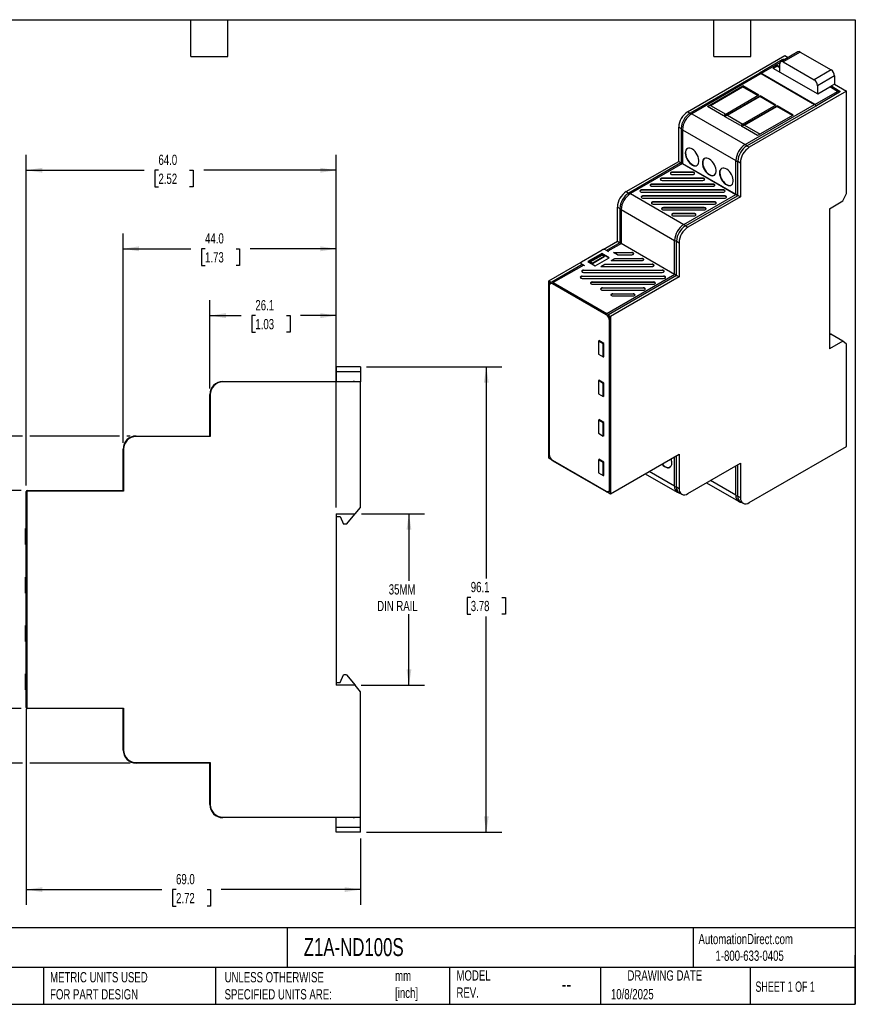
# Model space of a CAD drawing. Header units: millimetres. Extents: x 6 to 273, y 6 to 210.
# Tile 2 of 2: x 101 to 273, y 6 to 210. Entities that reach past the tile are written whole.
import ezdxf

# ---------------------------------------------------------------- set-up
doc = ezdxf.new("R2010")
doc.units = ezdxf.units.MM
doc.linetypes.add('SLD-Solid', pattern=[0])
doc.layers.add('DIMENSIONS', color=140, linetype='SLD-Solid', lineweight=25)
doc.layers.add('TEXT', color=140, linetype='SLD-Solid', lineweight=25)
doc.styles.add('SLDTEXTSTYLE0', font='TXT', dxfattribs={"width": 0.7})
doc.styles.add('SLDTEXTSTYLE1', font='TXT', dxfattribs={"width": 0.65})
doc.dimstyles.new('SLDDIMSTYLE1', dxfattribs={"dimtxt": 2.158008, "dimasz": 3.302, "dimexe": 0, "dimexo": 0.0625, "dimgap": 0.539502, "dimtad": 0, "dimtih": 1, "dimtoh": 1, "dimdec": 1, "dimrnd": 1e-09, "dimzin": 12, "dimdsep": 46, "dimtxsty": 'SLDTEXTSTYLE0', "dimsah": 1, "dimcen": 0.09, "dimadec": 0, "dimazin": 3, "dimtfac": 1, "dimtdec": 1, "dimtofl": 0, "dimtmove": 0, "dimatfit": 3, "dimfxl": 0, "dimfrac": 2, "dimtolj": 1, "dimtzin": 12, "dimarcsym": 0})
doc.dimstyles.new('SLDDIMSTYLE3', dxfattribs={"dimtxt": 2.158008, "dimasz": 3.302, "dimexe": 0, "dimexo": 0.0625, "dimgap": 0.539502, "dimtad": 0, "dimtih": 1, "dimtoh": 1, "dimdec": 1, "dimrnd": 1e-09, "dimzin": 4, "dimdsep": 46, "dimtxsty": 'SLDTEXTSTYLE0', "dimsah": 1, "dimcen": 0.09, "dimadec": 0, "dimazin": 1, "dimtfac": 1, "dimtdec": 1, "dimtofl": 0, "dimtmove": 0, "dimatfit": 3, "dimfxl": 0, "dimfrac": 2, "dimtolj": 1, "dimtzin": 12, "dimarcsym": 0})

# ---------------------------------------------------------------- blocks, each defined once
blk = doc.blocks.new('_D_4')
at = {"layer": 'DIMENSIONS'}
for p, q in [((171.12, 107.58), (184.1, 107.58)), ((180.92, 107.58), (180.92, 93.74)), ((180.92, 72.18), (180.92, 86.88)), ((171.09, 72.18), (184.1, 72.18))]:
    blk.add_line(p, q, dxfattribs=at)
for points in [[(180.92, 107.58), (180.42, 104.28), (181.43, 104.28)], [(180.92, 72.18), (181.43, 75.48), (180.42, 75.48)]]:
    blk.add_solid(points, dxfattribs=at)
at = {"layer": 'DIMENSIONS', "char_height": 2.117, "attachment_point": 1, "style": 'SLDTEXTSTYLE0'}
for s, insert in [('35MM', (176.75, 93.04)), ('DIN RAIL', (174.36, 89.61))]:
    blk.add_mtext(s, dxfattribs=dict(at, insert=insert))
blk = doc.blocks.new('_D_5')
at = {"layer": 'DIMENSIONS'}
for p, q in [((101.16, 123.63), (74.79, 123.63)), ((77.97, 123.63), (77.97, 94.22)), ((121.16, 123.63), (102.69, 123.63)), ((123.35, 123.63), (122.69, 123.63)), ((74.76, 90.31), (74.04, 90.31)), ((74.04, 90.31), (74.04, 86.88)), ((81.17, 90.31), (81.9, 90.31)), ((81.9, 90.31), (81.9, 86.88)), ((74.04, 86.88), (74.76, 86.88)), ((77.97, 56.13), (77.97, 86.4)), ((81.9, 86.88), (81.17, 86.88)), ((101.16, 56.13), (74.79, 56.13)), ((123.35, 56.13), (102.69, 56.13))]:
    blk.add_line(p, q, dxfattribs=at)
for points in [[(77.97, 123.63), (77.46, 120.33), (78.48, 120.33)], [(77.97, 56.13), (78.48, 59.43), (77.46, 59.43)]]:
    blk.add_solid(points, dxfattribs=at)
at = {"layer": 'DIMENSIONS', "char_height": 2.117, "attachment_point": 1, "style": 'SLDTEXTSTYLE0'}
for s, insert in [('67.5', (74.76, 93.52)), ('2.66', (74.76, 89.61))]:
    blk.add_mtext(s, dxfattribs=dict(at, insert=insert))
blk = doc.blocks.new('_D_6')
at = {"layer": 'DIMENSIONS'}
for p, q in [((100.85, 112.38), (88.6, 112.38)), ((91.77, 112.38), (91.77, 94.22)), ((88.57, 90.31), (87.84, 90.31)), ((87.84, 90.31), (87.84, 86.88)), ((94.98, 90.31), (95.7, 90.31)), ((95.7, 90.31), (95.7, 86.88)), ((87.84, 86.88), (88.57, 86.88)), ((91.77, 67.38), (91.77, 86.4)), ((95.7, 86.88), (94.98, 86.88)), ((100.85, 67.38), (88.6, 67.38))]:
    blk.add_line(p, q, dxfattribs=at)
for points in [[(91.77, 112.38), (91.27, 109.08), (92.28, 109.08)], [(91.77, 67.38), (92.28, 70.68), (91.27, 70.68)]]:
    blk.add_solid(points, dxfattribs=at)
at = {"layer": 'DIMENSIONS', "char_height": 2.117, "attachment_point": 1, "style": 'SLDTEXTSTYLE0'}
for s, insert in [('45.0', (88.57, 93.52)), ('1.77', (88.57, 89.61))]:
    blk.add_mtext(s, dxfattribs=dict(at, insert=insert))
blk = doc.blocks.new('_D_7')
at = {"layer": 'DIMENSIONS'}
for p, q in [((139.82, 133.45), (139.82, 151.66)), ((165.92, 108.85), (165.92, 151.66)), ((139.82, 148.48), (146.31, 148.48)), ((149.23, 148.48), (148.5, 148.48)), ((148.5, 148.48), (148.5, 145.05)), ((155.64, 148.48), (156.37, 148.48)), ((156.37, 148.48), (156.37, 145.05)), ((165.92, 148.48), (158.57, 148.48)), ((148.5, 145.05), (149.23, 145.05)), ((156.37, 145.05), (155.64, 145.05))]:
    blk.add_line(p, q, dxfattribs=at)
for points in [[(139.82, 148.48), (143.13, 147.97), (143.13, 148.99)], [(165.92, 148.48), (162.62, 148.99), (162.62, 147.97)]]:
    blk.add_solid(points, dxfattribs=at)
at = {"layer": 'DIMENSIONS', "char_height": 2.117, "attachment_point": 1, "style": 'SLDTEXTSTYLE0'}
for s, insert in [('26.1', (149.23, 151.69)), ('1.03', (149.23, 147.78))]:
    blk.add_mtext(s, dxfattribs=dict(at, insert=insert))
blk = doc.blocks.new('_D_8')
at = {"layer": 'DIMENSIONS'}
for p, q in [((121.92, 122.2), (121.92, 165.44)), ((165.92, 108.85), (165.92, 165.44)), ((121.92, 162.27), (135.91, 162.27)), ((138.84, 162.27), (138.11, 162.27)), ((138.11, 162.27), (138.11, 158.84)), ((145.25, 162.27), (145.97, 162.27)), ((145.97, 162.27), (145.97, 158.84)), ((165.92, 162.27), (148.17, 162.27)), ((138.11, 158.84), (138.84, 158.84)), ((145.97, 158.84), (145.25, 158.84))]:
    blk.add_line(p, q, dxfattribs=at)
for points in [[(121.92, 162.27), (125.23, 161.76), (125.23, 162.78)], [(165.92, 162.27), (162.62, 162.78), (162.62, 161.76)]]:
    blk.add_solid(points, dxfattribs=at)
at = {"layer": 'DIMENSIONS', "char_height": 2.117, "attachment_point": 1, "style": 'SLDTEXTSTYLE0'}
for s, insert in [('44.0', (138.84, 165.48)), ('1.73', (138.84, 161.57))]:
    blk.add_mtext(s, dxfattribs=dict(at, insert=insert))
blk = doc.blocks.new('_D_9')
at = {"layer": 'DIMENSIONS'}
for p, q in [((101.92, 113.45), (101.92, 181.66)), ((165.92, 108.85), (165.92, 181.66)), ((101.92, 178.48), (126.3, 178.48)), ((129.22, 178.48), (128.5, 178.48)), ((128.5, 178.48), (128.5, 175.05)), ((135.63, 178.48), (136.36, 178.48)), ((136.36, 178.48), (136.36, 175.05)), ((165.92, 178.48), (138.56, 178.48)), ((128.5, 175.05), (129.22, 175.05)), ((136.36, 175.05), (135.63, 175.05))]:
    blk.add_line(p, q, dxfattribs=at)
for points in [[(101.92, 178.48), (105.23, 177.97), (105.23, 178.99)], [(165.92, 178.48), (162.62, 178.99), (162.62, 177.97)]]:
    blk.add_solid(points, dxfattribs=at)
at = {"layer": 'DIMENSIONS', "char_height": 2.117, "attachment_point": 1, "style": 'SLDTEXTSTYLE0'}
for s, insert in [('64.0', (129.22, 181.69)), ('2.52', (129.22, 177.78))]:
    blk.add_mtext(s, dxfattribs=dict(at, insert=insert))
blk = doc.blocks.new('_D_10')
at = {"layer": 'DIMENSIONS'}
for p, q in [((101.92, 67.31), (101.92, 26.85)), ((170.92, 40.58), (170.92, 26.85)), ((101.92, 30.02), (129.93, 30.02)), ((132.85, 30.02), (132.13, 30.02)), ((132.13, 30.02), (132.13, 26.59)), ((139.26, 30.02), (139.99, 30.02)), ((139.99, 30.02), (139.99, 26.59)), ((170.92, 30.02), (142.19, 30.02)), ((132.13, 26.59), (132.85, 26.59)), ((139.99, 26.59), (139.26, 26.59))]:
    blk.add_line(p, q, dxfattribs=at)
for points in [[(101.92, 30.02), (105.23, 29.52), (105.23, 30.53)], [(170.92, 30.02), (167.62, 30.53), (167.62, 29.52)]]:
    blk.add_solid(points, dxfattribs=at)
at = {"layer": 'DIMENSIONS', "char_height": 2.117, "attachment_point": 1, "style": 'SLDTEXTSTYLE0'}
for s, insert in [('69.0', (132.85, 33.24)), ('2.72', (132.85, 29.32))]:
    blk.add_mtext(s, dxfattribs=dict(at, insert=insert))
blk = doc.blocks.new('_D_11')
at = {"layer": 'DIMENSIONS'}
for p, q in [((172.19, 137.91), (200.06, 137.91)), ((196.89, 137.91), (196.89, 94.22)), ((193.68, 90.31), (192.96, 90.31)), ((192.96, 90.31), (192.96, 86.88)), ((200.09, 90.31), (200.82, 90.31)), ((200.82, 90.31), (200.82, 86.88)), ((192.96, 86.88), (193.68, 86.88)), ((196.89, 41.85), (196.89, 86.4)), ((200.82, 86.88), (200.09, 86.88)), ((172.19, 41.85), (200.06, 41.85))]:
    blk.add_line(p, q, dxfattribs=at)
for points in [[(196.89, 137.91), (196.38, 134.61), (197.39, 134.61)], [(196.89, 41.85), (197.39, 45.15), (196.38, 45.15)]]:
    blk.add_solid(points, dxfattribs=at)
at = {"layer": 'DIMENSIONS', "char_height": 2.117, "attachment_point": 1, "style": 'SLDTEXTSTYLE0'}
for s, insert in [('96.1', (193.68, 93.52)), ('3.78', (193.68, 89.61))]:
    blk.add_mtext(s, dxfattribs=dict(at, insert=insert))

msp = doc.modelspace()

# ---------------------------------------------------------------- linework, layer by layer
for p, q in [((238.44, 190.56), (258.52, 202.15)), ((257.97, 201.24), (253.29, 198.54)), ((261.2, 202.92), (257.67, 200.88)), ((261.7, 202.87), (258.17, 200.83)), ((258.52, 202.15), (259.2, 201.76)), ((261.7, 202.87), (268.07, 199.2)), ((257.5, 200.66), (253.64, 198.43)), ((256.05, 199.58), (256.93, 200.09)), ((256.05, 199.58), (265.31, 194.23)), ((256.12, 199.54), (256.93, 200.01)), ((257.46, 199.78), (256.93, 200.09)), ((256.93, 200.09), (256.93, 200.01)), ((256.93, 200.01), (257.46, 199.7)), ((257.46, 198.76), (257.46, 200.42)), ((258.17, 200.83), (264.53, 197.16)), ((268.07, 199.2), (264.53, 197.16)), ((253.27, 198.53), (238.95, 190.26)), ((253.61, 198.42), (239.29, 190.15)), ((253.29, 198.54), (253.31, 198.53)), ((253.61, 198.42), (264.64, 192.05)), ((253.86, 198.31), (253.64, 198.43)), ((264.67, 192.07), (253.86, 198.31)), ((253.86, 198.31), (253.86, 198.27)), ((268.78, 197.97), (265.24, 195.93)), ((268.78, 197.97), (268.78, 196.23)), ((242.52, 191.64), (249.85, 195.87)), ((243.14, 191.86), (249.8, 195.71)), ((249.85, 195.87), (249.8, 195.71)), ((252.99, 193.87), (249.8, 195.71)), ((253.15, 193.96), (249.85, 195.87)), ((265.24, 195.93), (265.24, 194.27)), ((265.31, 194.23), (267.79, 195.66)), ((268.78, 196.23), (267.79, 195.66)), ((269.34, 194.76), (267.79, 195.66)), ((268.17, 195.8), (269.72, 194.9)), ((268.78, 196.23), (271.25, 194.8)), ((253.15, 193.96), (245.82, 189.73)), ((246.06, 189.6), (253.38, 193.82)), ((246.67, 189.82), (253.33, 193.67)), ((271.25, 194.8), (251.17, 183.21)), ((253.38, 193.82), (253.33, 193.67)), ((256.52, 191.82), (253.33, 193.67)), ((256.68, 191.92), (253.38, 193.82)), ((264.67, 192.07), (269.34, 194.76)), ((269.68, 194.49), (265.01, 191.79)), ((271.25, 173.65), (271.25, 194.8)), ((243.14, 191.86), (242.52, 191.64)), ((245.82, 189.73), (242.52, 191.64)), ((243.14, 191.86), (246.33, 190.02)), ((256.68, 191.92), (249.36, 187.69)), ((249.59, 187.55), (256.92, 191.78)), ((250.21, 187.78), (256.87, 191.63)), ((250.32, 183.78), (264.64, 192.05)), ((250.66, 183.5), (264.98, 191.77)), ((256.92, 191.78), (256.87, 191.63)), ((260.06, 189.78), (256.87, 191.63)), ((260.22, 189.88), (256.92, 191.78)), ((264.88, 191.87), (265.01, 191.79)), ((238.44, 190.56), (238.95, 190.26)), ((239.29, 190.15), (250.32, 183.78)), ((246.67, 189.82), (246.06, 189.6)), ((249.36, 187.69), (246.06, 189.6)), ((246.67, 189.82), (249.86, 187.98)), ((260.22, 189.88), (252.89, 185.65)), ((236.6, 187.37), (237.11, 187.08)), ((236.6, 180.31), (236.6, 187.37)), ((237.11, 187.08), (237.11, 180.14)), ((250.21, 187.78), (249.59, 187.55)), ((252.89, 185.65), (249.59, 187.55)), ((250.21, 187.78), (253.4, 185.94)), ((237.38, 186.84), (248.41, 180.48)), ((237.38, 186.84), (237.38, 179.9)), ((250.66, 183.5), (251.17, 183.21)), ((225.78, 174.07), (236.6, 180.31)), ((237.04, 179.98), (226.29, 173.77)), ((237.38, 179.86), (226.63, 173.66)), ((236.6, 180.31), (237.09, 180.03)), ((237.08, 180), (237.14, 179.96)), ((237.38, 179.9), (248.41, 173.53)), ((237.38, 179.86), (248.41, 173.49)), ((248.41, 173.53), (248.41, 180.48)), ((248.82, 180.32), (249.33, 180.03)), ((248.82, 173.38), (248.82, 180.32)), ((249.33, 180.03), (249.33, 172.96)), ((241.58, 176.85), (233.18, 176.85)), ((233.18, 176.76), (233.18, 176.85)), ((239.48, 178.06), (235.28, 178.06)), ((235.28, 177.98), (235.28, 178.06)), ((239.48, 177.98), (235.28, 177.98)), ((235.28, 177.6), (239.48, 177.6)), ((239.48, 177.98), (239.48, 178.06)), ((241.58, 176.76), (241.58, 176.85)), ((243.68, 175.64), (231.08, 175.64)), ((231.08, 175.55), (231.08, 175.64)), ((243.68, 175.55), (231.08, 175.55)), ((231.08, 175.18), (243.68, 175.18)), ((241.58, 176.76), (233.18, 176.76)), ((233.18, 176.39), (241.58, 176.39)), ((243.68, 175.55), (243.68, 175.64)), ((225.78, 174.07), (226.29, 173.77)), ((226.63, 173.66), (237.66, 167.29)), ((245.78, 174.43), (228.98, 174.43)), ((228.98, 174.34), (228.98, 174.43)), ((245.78, 174.34), (228.98, 174.34)), ((228.98, 173.97), (245.78, 173.97)), ((246.06, 173.19), (229.26, 173.19)), ((229.26, 173.1), (229.26, 173.19)), ((246.06, 173.1), (229.26, 173.1)), ((229.26, 172.72), (246.06, 172.72)), ((237.66, 167.29), (248.41, 173.49)), ((238, 167.01), (248.75, 173.22)), ((249.33, 172.96), (238.51, 166.72)), ((245.78, 174.34), (245.78, 174.43)), ((246.06, 173.1), (246.06, 173.19)), ((248.41, 173.53), (248.45, 173.51)), ((248.65, 173.31), (248.79, 173.24)), ((248.72, 173.39), (248.69, 173.41)), ((248.84, 173.25), (249.33, 172.96)), ((270.49, 172.15), (271.25, 173.65)), ((223.94, 170.88), (224.45, 170.59)), ((223.94, 163.82), (223.94, 170.88)), ((243.96, 171.97), (231.36, 171.97)), ((231.36, 171.89), (231.36, 171.97)), ((243.96, 171.89), (231.36, 171.89)), ((231.36, 171.51), (243.96, 171.51)), ((241.86, 170.76), (233.46, 170.76)), ((233.46, 170.67), (233.46, 170.76)), ((241.86, 170.67), (241.86, 170.76)), ((243.96, 171.89), (243.96, 171.97)), ((267.71, 170.55), (270.49, 172.15)), ((224.45, 170.59), (224.45, 163.65)), ((224.72, 170.35), (235.75, 163.98)), ((224.72, 170.35), (224.72, 163.41)), ((241.86, 170.67), (233.46, 170.67)), ((233.46, 170.3), (241.86, 170.3)), ((239.76, 169.55), (235.56, 169.55)), ((235.56, 169.46), (235.56, 169.55)), ((239.76, 169.46), (235.56, 169.46)), ((235.56, 169.09), (239.76, 169.09)), ((239.76, 169.46), (239.76, 169.55)), ((267.71, 170.55), (267.71, 141.65)), ((238, 167.01), (238.51, 166.72)), ((220.99, 162.11), (223.94, 163.82)), ((224.42, 163.5), (221.7, 161.93)), ((224.76, 163.39), (221.97, 161.78)), ((223.94, 163.82), (224.44, 163.53)), ((224.72, 163.41), (235.75, 157.04)), ((235.75, 157.04), (235.75, 163.98)), ((236.16, 163.83), (236.67, 163.53)), ((236.16, 156.89), (236.16, 163.83)), ((236.67, 163.53), (236.67, 156.47)), ((216.56, 159.59), (220.8, 162.04)), ((220.76, 161.28), (217.87, 159.62)), ((217.94, 159.58), (220.75, 161.2)), ((218.32, 159.55), (220.8, 160.98)), ((218.76, 159.31), (221.21, 160.73)), ((218.78, 159.26), (221.24, 160.67)), ((220.75, 161.2), (220.76, 161.28)), ((220.75, 161.2), (222.2, 160.37)), ((222.27, 160.41), (220.76, 161.28)), ((221.21, 160.73), (220.8, 160.98)), ((221.21, 160.73), (221.24, 160.67)), ((221.51, 162.04), (222.13, 161.68)), ((221.97, 161.78), (221.9, 161.81)), ((221.97, 161.78), (222.13, 161.68)), ((223.14, 161.51), (226.91, 161.51)), ((223.94, 161.05), (223.14, 161.51)), ((226.91, 161.42), (223.29, 161.42)), ((223.94, 161.05), (226.91, 161.05)), ((226.91, 161.42), (226.91, 161.51)), ((209.8, 155.65), (216.44, 159.48)), ((216.66, 159.02), (210.38, 155.4)), ((217.01, 158.92), (210.72, 155.29)), ((216.41, 159.39), (216.41, 159.31)), ((216.56, 159.18), (217.18, 158.82)), ((216.56, 159.18), (216.56, 159.1)), ((216.56, 159.1), (216.71, 159.01)), ((217.01, 158.92), (217.18, 158.82)), ((217.87, 159.62), (219.38, 158.74)), ((218.76, 159.31), (218.32, 159.55)), ((218.32, 159.51), (218.32, 159.55)), ((218.32, 159.51), (218.78, 159.26)), ((218.78, 159.26), (218.76, 159.31)), ((219.38, 158.74), (222.27, 160.41)), ((220.53, 158.62), (221.33, 159.08)), ((220.53, 158.62), (231.11, 158.62)), ((221.33, 159), (220.68, 158.62)), ((221.33, 159.08), (231.11, 159.08)), ((221.33, 159), (221.33, 159.08)), ((231.11, 159), (221.33, 159)), ((222.63, 159.83), (223.43, 160.3)), ((222.63, 159.83), (229.01, 159.83)), ((223.43, 160.21), (222.78, 159.83)), ((223.43, 160.3), (229.01, 160.3)), ((223.43, 160.21), (223.43, 160.3)), ((229.01, 160.21), (223.43, 160.21)), ((229.01, 160.21), (229.01, 160.3)), ((231.11, 159), (231.11, 159.08)), ((216.69, 156.63), (233.49, 156.63)), ((216.69, 156.54), (216.69, 156.63)), ((233.49, 156.54), (216.69, 156.54)), ((216.98, 157.87), (233.21, 157.87)), ((216.98, 157.78), (216.98, 157.87)), ((233.21, 157.78), (216.98, 157.78)), ((216.98, 157.41), (233.21, 157.41)), ((221.75, 148.92), (235.79, 157.02)), ((236.13, 156.74), (222.09, 148.64)), ((236.67, 156.47), (222.53, 148.31)), ((233.21, 157.78), (233.21, 157.87)), ((233.49, 156.54), (233.49, 156.63)), ((236.07, 156.9), (236.03, 156.92)), ((236.18, 156.75), (236.67, 156.47)), ((209.8, 155.65), (210.36, 155.33)), ((209.8, 119.07), (209.8, 155.65)), ((209.81, 154.71), (209.81, 119.93)), ((209.87, 154.63), (209.87, 119.85)), ((221.61, 148.67), (210.58, 155.04)), ((210.72, 155.29), (221.75, 148.92)), ((216.69, 156.17), (233.49, 156.17)), ((218.79, 155.42), (231.39, 155.42)), ((218.79, 155.33), (218.79, 155.42)), ((231.39, 155.33), (218.79, 155.33)), ((218.79, 154.95), (231.39, 154.95)), ((231.39, 155.33), (231.39, 155.42)), ((220.89, 154.2), (229.29, 154.2)), ((220.89, 154.12), (220.89, 154.2)), ((229.29, 154.12), (220.89, 154.12)), ((220.89, 153.74), (229.29, 153.74)), ((222.99, 152.99), (227.19, 152.99)), ((222.99, 152.91), (222.99, 152.99)), ((227.19, 152.91), (222.99, 152.91)), ((222.99, 152.53), (227.19, 152.53)), ((227.19, 152.91), (227.19, 152.99)), ((229.29, 154.12), (229.29, 154.2)), ((221.97, 148.63), (222.53, 148.31)), ((222.32, 112.66), (222.32, 147.45)), ((222.51, 112.63), (222.51, 147.42)), ((222.53, 148.31), (222.53, 111.72)), ((267.71, 144.89), (267.99, 144.67)), ((267.71, 144.5), (267.99, 144.67)), ((270.47, 143.24), (267.99, 144.67)), ((220.02, 143.22), (220.17, 143.3)), ((220.02, 143.22), (220.02, 140.53)), ((221.01, 142.65), (220.02, 143.22)), ((220.09, 143.35), (220.09, 143.26)), ((221.15, 142.73), (220.09, 143.35)), ((220.16, 143.31), (220.16, 143.3)), ((221.01, 142.65), (221.15, 142.73)), ((221.01, 139.95), (221.01, 142.65)), ((221.15, 139.96), (221.15, 142.73)), ((270.47, 143.24), (267.71, 141.65)), ((271.25, 142.6), (270.47, 143.24)), ((271.25, 121.48), (271.25, 142.6)), ((220.02, 140.53), (221.01, 139.95)), ((221.01, 139.95), (221.15, 140.03)), ((221.08, 140), (221.15, 139.96)), ((165.92, 137.91), (165.92, 136.91)), ((170.92, 137.91), (165.92, 137.91)), ((170.92, 136.91), (165.92, 136.91)), ((165.92, 136.91), (165.92, 134.88)), ((170.92, 137.91), (170.92, 136.91)), ((170.92, 136.91), (170.92, 134.78)), ((142.52, 134.88), (162.77, 134.88)), ((142.52, 134.88), (142.52, 134.78)), ((170.92, 134.78), (142.52, 134.78)), ((162.77, 134.88), (162.77, 134.78)), ((162.82, 134.88), (162.81, 134.88)), ((162.82, 134.78), (162.82, 134.88)), ((162.82, 134.88), (169.42, 134.88)), ((169.42, 134.88), (169.42, 134.78)), ((170.92, 108.88), (170.92, 134.78)), ((220.17, 135.14), (220.02, 135.06)), ((220.02, 135.06), (220.02, 132.36)), ((221.01, 134.48), (220.02, 135.06)), ((220.09, 135.18), (220.09, 135.09)), ((221.15, 134.57), (220.09, 135.18)), ((220.16, 135.14), (220.16, 135.13)), ((221.15, 134.56), (221.01, 134.48)), ((221.01, 131.79), (221.01, 134.48)), ((221.15, 131.79), (221.15, 134.57)), ((139.82, 132.18), (139.92, 132.18)), ((139.82, 123.68), (139.82, 132.18)), ((139.92, 132.18), (139.92, 123.53)), ((220.02, 132.36), (221.01, 131.79)), ((221.15, 131.87), (221.01, 131.79)), ((221.08, 131.83), (221.15, 131.79)), ((220.17, 126.97), (220.02, 126.89)), ((220.02, 126.89), (220.02, 124.2)), ((221.01, 126.32), (220.02, 126.89)), ((220.09, 127.01), (220.09, 126.93)), ((221.15, 126.4), (220.09, 127.01)), ((220.16, 126.98), (220.16, 126.97)), ((221.15, 126.4), (221.01, 126.32)), ((221.01, 123.62), (221.01, 126.32)), ((221.15, 123.63), (221.15, 126.4)), ((220.02, 124.2), (221.01, 123.62)), ((124.62, 123.63), (139.82, 123.63)), ((124.62, 123.63), (124.62, 123.53)), ((139.92, 123.53), (124.62, 123.53)), ((139.92, 123.68), (139.82, 123.68)), ((139.82, 123.63), (139.82, 123.53)), ((139.87, 123.63), (139.92, 123.63)), ((139.87, 123.53), (139.87, 123.63)), ((221.15, 123.7), (221.01, 123.62)), ((221.08, 123.66), (221.15, 123.63)), ((121.92, 120.93), (122.02, 120.93)), ((121.92, 112.43), (121.92, 120.93)), ((122.02, 120.93), (122.02, 112.28)), ((222.53, 111.72), (236.67, 119.89)), ((236.67, 119.89), (236.67, 112.83)), ((251.17, 109.88), (271.25, 121.48)), ((209.8, 119.07), (210.32, 118.77)), ((210.58, 118.62), (221.61, 112.26)), ((210.62, 118.53), (221.65, 112.16)), ((220.17, 118.81), (220.02, 118.72)), ((220.02, 118.72), (220.02, 116.03)), ((221.01, 118.15), (220.02, 118.72)), ((220.09, 118.85), (220.09, 118.76)), ((221.15, 118.24), (220.09, 118.85)), ((220.16, 118.81), (220.16, 118.8)), ((221.15, 118.23), (221.01, 118.15)), ((221.01, 115.46), (221.01, 118.15)), ((221.15, 115.46), (221.15, 118.24)), ((235.75, 113.27), (235.75, 119.36)), ((236.16, 113.12), (236.16, 119.59)), ((238.51, 111.76), (249.33, 118.01)), ((249.33, 118.01), (249.33, 110.95)), ((220.02, 116.03), (221.01, 115.46)), ((229.69, 115.86), (236.31, 112.04)), ((235.75, 113.27), (230.48, 116.32)), ((248.41, 111.4), (248.41, 117.48)), ((248.82, 111.24), (248.82, 117.72)), ((221.15, 115.54), (221.01, 115.46)), ((221.08, 115.5), (221.15, 115.46)), ((242.35, 113.98), (248.97, 110.16)), ((248.41, 111.4), (243.14, 114.44)), ((101.92, 111.18), (101.92, 112.18)), ((102.02, 112.28), (102.02, 67.48)), ((122.02, 112.28), (102.02, 112.28)), ((102.12, 112.38), (102.12, 112.28)), ((102.12, 112.38), (121.97, 112.38)), ((122.02, 112.43), (121.92, 112.43)), ((121.97, 112.28), (121.97, 112.38)), ((122.02, 112.38), (121.97, 112.38)), ((221.97, 112.05), (222.53, 111.72)), ((236.16, 113.12), (236.67, 112.83)), ((236.7, 111.93), (237.21, 111.64)), ((101.92, 68.58), (101.92, 111.18)), ((102.02, 111.18), (101.92, 111.18)), ((248.82, 111.24), (249.33, 110.95)), ((249.36, 110.05), (249.87, 109.76)), ((169.85, 107.58), (170.92, 108.88)), ((165.92, 107.58), (169.85, 107.58)), ((165.92, 107.58), (165.92, 72.18)), ((165.92, 107.01), (166.72, 107.01)), ((166.72, 107.01), (167.42, 105.41)), ((168.02, 105.41), (169.82, 107.58)), ((101.77, 101.23), (101.77, 104.53)), ((101.77, 104.53), (101.92, 104.53)), ((168.02, 105.41), (167.42, 105.41)), ((101.77, 101.23), (101.92, 101.23)), ((101.77, 91.23), (101.77, 94.53)), ((101.92, 94.53), (101.77, 94.53)), ((101.92, 91.23), (101.77, 91.23)), ((101.77, 81.23), (101.77, 84.53)), ((101.92, 84.53), (101.77, 84.53)), ((101.92, 81.23), (101.77, 81.23)), ((101.77, 71.23), (101.77, 74.53)), ((101.92, 74.53), (101.77, 74.53)), ((166.72, 72.75), (167.42, 74.35)), ((168.02, 74.35), (167.42, 74.35)), ((168.02, 74.35), (169.82, 72.18)), ((101.92, 71.23), (101.77, 71.23)), ((165.92, 72.75), (166.72, 72.75)), ((169.82, 72.18), (165.92, 72.18)), ((170.92, 70.85), (169.82, 72.18)), ((170.92, 44.98), (170.92, 70.85)), ((102.02, 68.58), (101.92, 68.58)), ((101.92, 67.58), (101.92, 68.58)), ((102.02, 67.48), (122.02, 67.48)), ((102.12, 67.48), (102.12, 67.38)), ((121.97, 67.38), (102.12, 67.38)), ((121.92, 58.83), (121.92, 67.33)), ((121.92, 67.33), (122.02, 67.33)), ((121.97, 67.48), (121.97, 67.38)), ((121.97, 67.38), (122.02, 67.38)), ((122.02, 67.48), (122.02, 58.83)), ((122.02, 58.83), (121.92, 58.83)), ((124.62, 56.23), (139.92, 56.23)), ((124.62, 56.23), (124.62, 56.13)), ((139.82, 56.13), (124.62, 56.13)), ((139.82, 56.23), (139.82, 56.13)), ((139.82, 47.58), (139.82, 56.08)), ((139.82, 56.08), (139.92, 56.08)), ((139.87, 56.23), (139.87, 56.13)), ((139.87, 56.13), (139.92, 56.13)), ((139.92, 56.23), (139.92, 47.58)), ((139.92, 47.58), (139.82, 47.58)), ((142.52, 44.98), (170.92, 44.98)), ((142.52, 44.98), (142.52, 44.88)), ((162.77, 44.88), (142.52, 44.88)), ((162.77, 44.98), (162.77, 44.88)), ((162.81, 44.88), (162.82, 44.88)), ((162.82, 44.88), (162.82, 44.98)), ((169.42, 44.88), (162.82, 44.88)), ((165.92, 42.85), (165.92, 44.88)), ((169.42, 44.98), (169.42, 44.88)), ((170.92, 42.85), (170.92, 44.98)), ((170.92, 42.85), (165.92, 42.85)), ((165.92, 41.85), (165.92, 42.85)), ((170.92, 41.85), (170.92, 42.85)), ((170.92, 41.85), (165.92, 41.85))]:
    msp.add_line(p, q)
at = {"flags": 128}
for points in [[(237.95, 182.03), (237.97, 181.68), (238.06, 181.32), (238.2, 180.95), (238.39, 180.59), (238.61, 180.26), (238.87, 179.96), (239.15, 179.72), (239.43, 179.54), (239.71, 179.42), (239.98, 179.38), (240.23, 179.42), (240.43, 179.53), (240.6, 179.7), (240.71, 179.94), (240.77, 180.23), (240.77, 180.56), (240.71, 180.92), (240.6, 181.29), (240.43, 181.65), (240.23, 182), (239.98, 182.32), (239.71, 182.59), (239.43, 182.8), (239.15, 182.95), (238.87, 183.02), (238.61, 183.03), (238.39, 182.96), (238.2, 182.81), (238.06, 182.6), (237.97, 182.34), (237.95, 182.03)], [(238.35, 182.93), (238.23, 182.81), (238.1, 182.59), (238.03, 182.31), (238.01, 181.99), (238.06, 181.63), (238.16, 181.26), (238.31, 180.89), (238.51, 180.54), (238.74, 180.21), (239.01, 179.93), (239.29, 179.7), (239.57, 179.54), (239.86, 179.44), (240.12, 179.42), (240.35, 179.47)], [(241.48, 179.98), (241.51, 179.64), (241.6, 179.27), (241.73, 178.91), (241.92, 178.55), (242.15, 178.21), (242.4, 177.92), (242.68, 177.68), (242.97, 177.5), (243.25, 177.38), (243.52, 177.34), (243.76, 177.38), (243.97, 177.48), (244.13, 177.66), (244.24, 177.9), (244.3, 178.19), (244.3, 178.52), (244.24, 178.88), (244.13, 179.25), (243.97, 179.61), (243.76, 179.96), (243.52, 180.27), (243.25, 180.54), (242.97, 180.76), (242.68, 180.91), (242.4, 180.98), (242.15, 180.99), (241.92, 180.91), (241.73, 180.77), (241.6, 180.56), (241.51, 180.3), (241.48, 179.98)], [(241.88, 180.89), (241.76, 180.77), (241.64, 180.55), (241.56, 180.27), (241.55, 179.94), (241.59, 179.59), (241.69, 179.22), (241.84, 178.85), (242.04, 178.5), (242.28, 178.17), (242.54, 177.89), (242.82, 177.66), (243.11, 177.5), (243.39, 177.4), (243.65, 177.38), (243.88, 177.43)], [(245.02, 177.94), (245.05, 177.6), (245.13, 177.23), (245.27, 176.86), (245.46, 176.51), (245.68, 176.17), (245.94, 175.88), (246.22, 175.64), (246.5, 175.45), (246.79, 175.34), (247.05, 175.3), (247.3, 175.34), (247.5, 175.44), (247.67, 175.62), (247.78, 175.86), (247.84, 176.15), (247.84, 176.48), (247.78, 176.84), (247.67, 177.21), (247.5, 177.57), (247.3, 177.92), (247.05, 178.23), (246.79, 178.5), (246.5, 178.72), (246.22, 178.86), (245.94, 178.94), (245.68, 178.94), (245.46, 178.87), (245.27, 178.73), (245.13, 178.52), (245.05, 178.26), (245.02, 177.94)], [(245.42, 178.85), (245.3, 178.73), (245.17, 178.51), (245.1, 178.23), (245.08, 177.9), (245.13, 177.55), (245.23, 177.18), (245.38, 176.81), (245.58, 176.46), (245.81, 176.13), (246.08, 175.85), (246.36, 175.62), (246.65, 175.45), (246.93, 175.36), (247.19, 175.34), (247.42, 175.39)], [(233.18, 176.85), (233.03, 176.83), (232.9, 176.78), (232.81, 176.71), (232.78, 176.62), (232.81, 176.53), (232.9, 176.46), (233.03, 176.41), (233.18, 176.39)], [(235.28, 178.06), (235.13, 178.05), (235, 178), (234.91, 177.92), (234.88, 177.83), (234.91, 177.74), (235, 177.67), (235.13, 177.62), (235.28, 177.6)], [(239.48, 177.6), (239.63, 177.62), (239.76, 177.67), (239.85, 177.74), (239.88, 177.83), (239.85, 177.92), (239.76, 178), (239.63, 178.05), (239.48, 178.06)], [(241.58, 176.39), (241.73, 176.41), (241.86, 176.46), (241.95, 176.53), (241.98, 176.62), (241.95, 176.71), (241.86, 176.78), (241.73, 176.83), (241.58, 176.85)], [(231.08, 175.64), (230.93, 175.62), (230.8, 175.57), (230.71, 175.5), (230.68, 175.41), (230.71, 175.32), (230.8, 175.24), (230.93, 175.19), (231.08, 175.18)], [(243.68, 175.18), (243.83, 175.19), (243.96, 175.24), (244.05, 175.32), (244.08, 175.41), (244.05, 175.5), (243.96, 175.57), (243.83, 175.62), (243.68, 175.64)], [(228.98, 174.43), (228.83, 174.41), (228.7, 174.36), (228.61, 174.28), (228.58, 174.2), (228.61, 174.11), (228.7, 174.03), (228.83, 173.98), (228.98, 173.97)], [(229.26, 173.19), (229.11, 173.17), (228.98, 173.12), (228.89, 173.04), (228.86, 172.95), (228.89, 172.87), (228.98, 172.79), (229.11, 172.74), (229.26, 172.72)], [(245.78, 173.97), (245.93, 173.98), (246.06, 174.03), (246.15, 174.11), (246.18, 174.2), (246.15, 174.28), (246.06, 174.36), (245.93, 174.41), (245.78, 174.43)], [(246.06, 172.72), (246.22, 172.74), (246.35, 172.79), (246.43, 172.87), (246.46, 172.95), (246.43, 173.04), (246.35, 173.12), (246.22, 173.17), (246.06, 173.19)], [(231.36, 171.97), (231.21, 171.96), (231.08, 171.91), (230.99, 171.83), (230.96, 171.74), (230.99, 171.65), (231.08, 171.58), (231.21, 171.53), (231.36, 171.51)], [(233.46, 170.76), (233.31, 170.74), (233.18, 170.69), (233.09, 170.62), (233.06, 170.53), (233.09, 170.44), (233.18, 170.37), (233.31, 170.32), (233.46, 170.3)], [(241.86, 170.3), (242.02, 170.32), (242.15, 170.37), (242.23, 170.44), (242.26, 170.53), (242.23, 170.62), (242.15, 170.69), (242.02, 170.74), (241.86, 170.76)], [(243.96, 171.51), (244.12, 171.53), (244.25, 171.58), (244.33, 171.65), (244.36, 171.74), (244.33, 171.83), (244.25, 171.91), (244.12, 171.96), (243.96, 171.97)], [(235.56, 169.55), (235.41, 169.53), (235.28, 169.48), (235.19, 169.41), (235.16, 169.32), (235.19, 169.23), (235.28, 169.15), (235.41, 169.1), (235.56, 169.09)], [(239.76, 169.09), (239.92, 169.1), (240.05, 169.15), (240.13, 169.23), (240.16, 169.32), (240.13, 169.41), (240.05, 169.48), (239.92, 169.53), (239.76, 169.55)], [(226.91, 161.05), (227.06, 161.06), (227.19, 161.11), (227.28, 161.19), (227.31, 161.28), (227.28, 161.36), (227.19, 161.44), (227.06, 161.49), (226.91, 161.51)], [(229.01, 159.83), (229.16, 159.85), (229.29, 159.9), (229.38, 159.98), (229.41, 160.06), (229.38, 160.15), (229.29, 160.23), (229.16, 160.28), (229.01, 160.3)], [(231.11, 158.62), (231.26, 158.64), (231.39, 158.69), (231.48, 158.76), (231.51, 158.85), (231.48, 158.94), (231.39, 159.02), (231.26, 159.07), (231.11, 159.08)], [(216.69, 156.63), (216.54, 156.61), (216.41, 156.56), (216.32, 156.49), (216.29, 156.4), (216.32, 156.31), (216.41, 156.23), (216.54, 156.18), (216.69, 156.17)], [(216.98, 157.87), (216.82, 157.85), (216.69, 157.8), (216.61, 157.73), (216.58, 157.64), (216.61, 157.55), (216.69, 157.48), (216.82, 157.43), (216.98, 157.41)], [(233.21, 157.41), (233.36, 157.43), (233.49, 157.48), (233.58, 157.55), (233.61, 157.64), (233.58, 157.73), (233.49, 157.8), (233.36, 157.85), (233.21, 157.87)], [(233.49, 156.17), (233.65, 156.18), (233.78, 156.23), (233.86, 156.31), (233.89, 156.4), (233.86, 156.49), (233.78, 156.56), (233.65, 156.61), (233.49, 156.63)], [(218.79, 155.42), (218.64, 155.4), (218.51, 155.35), (218.42, 155.27), (218.39, 155.19), (218.42, 155.1), (218.51, 155.02), (218.64, 154.97), (218.79, 154.95)], [(231.39, 154.95), (231.55, 154.97), (231.68, 155.02), (231.76, 155.1), (231.79, 155.19), (231.76, 155.27), (231.68, 155.35), (231.55, 155.4), (231.39, 155.42)], [(220.89, 154.2), (220.74, 154.19), (220.61, 154.14), (220.52, 154.06), (220.49, 153.97), (220.52, 153.89), (220.61, 153.81), (220.74, 153.76), (220.89, 153.74)], [(222.99, 152.99), (222.84, 152.97), (222.71, 152.92), (222.62, 152.85), (222.59, 152.76), (222.62, 152.67), (222.71, 152.6), (222.84, 152.55), (222.99, 152.53)], [(227.19, 152.53), (227.35, 152.55), (227.48, 152.6), (227.56, 152.67), (227.59, 152.76), (227.56, 152.85), (227.48, 152.92), (227.35, 152.97), (227.19, 152.99)], [(229.29, 153.74), (229.45, 153.76), (229.58, 153.81), (229.66, 153.89), (229.69, 153.97), (229.66, 154.06), (229.58, 154.14), (229.45, 154.19), (229.29, 154.2)], [(233.12, 117.84), (233.15, 117.8), (233.42, 117.53), (233.7, 117.32), (233.99, 117.17), (234.26, 117.09), (234.52, 117.09), (234.75, 117.16), (234.93, 117.31), (235.07, 117.51), (235.16, 117.78), (235.19, 118.09)], [(221.97, 112.05), (222.09, 112.04), (222.19, 112.06), (222.28, 112.11), (222.36, 112.17), (222.43, 112.26), (222.47, 112.37), (222.5, 112.49), (222.51, 112.63)]]:
    msp.add_lwpolyline(points, dxfattribs=at)
for centre, radius, start, end in [((257.91, 200.52), 0.729, 66.4152, 84.9151), ((261.41, 202.46), 0.503, 54.3824, 114.3071), ((257.89, 200.49), 0.437, 50.7967, 189.214), ((267.24, 197.9), 1.54, 2.6055, 57.3945), ((253.19, 197.73), 0.809, 58.6281, 84.1755), ((263.7, 195.86), 1.54, 2.6055, 57.3945), ((268.33, 194.76), 1.05, 98.8192, 121.0678), ((269.88, 193.86), 1.05, 98.8192, 121.0678), ((268.59, 193.49), 1.48, 42.1795, 59.2491), ((263.88, 190.78), 1.48, 42.1795, 59.2491), ((263.92, 190.8), 1.48, 42.1795, 59.2491), ((240.59, 187.19), 4, 122.6055, 177.3945), ((241.1, 186.9), 4, 122.6055, 177.3945), ((241.51, 186.66), 4.13, 122.4764, 177.5236), ((238.87, 189.46), 0.809, 58.6281, 84.1755), ((237.77, 187.55), 0.809, 215.8329, 241.3775), ((252.54, 180.3), 4.13, 122.4763, 177.5237), ((252.81, 180.14), 4, 122.6055, 177.3945), ((253.32, 179.84), 4, 122.6055, 177.3945), ((249.57, 182.51), 1.48, 42.1795, 59.2491), ((236.96, 179.17), 0.809, 58.6281, 84.1755), ((236.99, 179.19), 0.809, 58.6281, 84.1755), ((237.77, 180.61), 0.809, 215.8329, 241.3775), ((249.13, 181.76), 1.48, 240.7562, 257.8226), ((235.22, 177.62), 0.367, 80.5978, 153.6851), ((239.54, 177.62), 0.367, 26.3149, 99.4022), ((231.02, 175.19), 0.367, 80.5978, 153.6851), ((233.12, 176.4), 0.367, 80.5978, 153.6851), ((241.64, 176.4), 0.367, 26.3149, 99.4022), ((243.74, 175.19), 0.367, 26.3149, 99.4022), ((227.94, 170.7), 4, 122.6055, 177.3945), ((228.45, 170.41), 4, 122.6055, 177.3945), ((228.85, 170.17), 4.13, 122.4764, 177.5236), ((226.21, 172.97), 0.809, 58.6281, 84.1755), ((228.92, 173.98), 0.367, 80.5978, 153.6851), ((229.2, 172.74), 0.367, 80.5978, 153.6851), ((245.84, 173.98), 0.367, 26.3149, 99.4022), ((246.12, 172.74), 0.367, 26.3149, 99.4022), ((249.13, 174.82), 1.48, 240.7562, 257.8226), ((247.66, 172.23), 1.48, 42.1795, 59.2491), ((249.13, 174.71), 1.38, 240.4169, 253.0174), ((247.69, 172.25), 1.48, 42.1795, 59.2491), ((231.3, 171.52), 0.367, 80.5978, 153.6851), ((244.02, 171.52), 0.367, 26.3149, 99.4022), ((225.11, 171.06), 0.809, 215.8329, 241.3775), ((233.4, 170.31), 0.367, 80.5978, 153.6851), ((235.5, 169.1), 0.367, 80.5978, 153.6851), ((239.82, 169.1), 0.367, 26.3149, 99.4022), ((241.92, 170.31), 0.367, 26.3149, 99.4022), ((239.88, 163.8), 4.13, 122.4763, 177.5237), ((240.15, 163.65), 4, 122.6055, 177.3945), ((240.66, 163.35), 4, 122.6055, 177.3945), ((236.91, 166.02), 1.48, 42.1795, 59.2491), ((224.34, 162.7), 0.809, 58.6281, 84.1755), ((225.11, 164.12), 0.809, 215.8329, 241.3775), ((236.47, 165.27), 1.48, 240.7562, 257.8226), ((221.15, 161.36), 0.769, 62.6097, 117.3903), ((226.97, 161.06), 0.367, 26.3149, 99.4022), ((216.63, 159.39), 0.218, 110.7834, 249.2166), ((216.66, 159.33), 0.251, 185.6948, 245.6253), ((229.07, 159.85), 0.367, 26.3149, 99.4022), ((231.17, 158.63), 0.367, 26.3149, 99.4022), ((216.63, 156.18), 0.367, 80.5978, 153.6851), ((216.92, 157.42), 0.367, 80.5978, 153.6851), ((233.27, 157.42), 0.367, 26.3149, 99.4022), ((233.55, 156.18), 0.367, 26.3149, 99.4022), ((236.47, 158.33), 1.48, 240.7562, 257.8226), ((235.03, 155.75), 1.48, 42.1795, 59.2491), ((236.47, 158.22), 1.38, 240.4169, 253.0174), ((209.91, 154.72), 0.0955, 183.9231, 247.3821), ((210.29, 154.89), 0.45, 80.8298, 167.5123), ((210.3, 154.7), 0.437, 50.7967, 189.214), ((210.3, 154.6), 0.809, 58.6281, 84.1755), ((210.89, 155.03), 0.307, 122.6055, 177.3945), ((218.73, 154.97), 0.367, 80.5978, 153.6851), ((231.45, 154.97), 0.367, 26.3149, 99.4022), ((220.83, 153.76), 0.367, 80.5978, 153.6851), ((222.93, 152.54), 0.367, 80.5978, 153.6851), ((227.25, 152.54), 0.367, 26.3149, 99.4022), ((229.35, 153.76), 0.367, 26.3149, 99.4022), ((221.92, 148.66), 0.307, 122.6055, 177.3945), ((220.78, 147.38), 1.54, 2.6055, 57.3945), ((221, 147.65), 1.48, 42.1795, 59.2491), ((220.68, 147.33), 1.83, 2.8879, 45.2813), ((222.46, 147.72), 0.307, 242.6428, 279.7711), ((142.52, 132.18), 2.7, 90, 180), ((142.52, 132.18), 2.6, 90, 180), ((169.42, 133.38), 1.5, 68.9605, 90), ((124.62, 120.93), 2.7, 90, 180), ((124.62, 120.93), 2.6, 90, 180), ((209.92, 119.94), 0.101, 185.8452, 245.4749), ((211.41, 119.92), 1.54, 182.6055, 237.3945), ((210.68, 118.61), 0.0986, 173.7012, 234.9867), ((234.51, 118.71), 1.57, 212.3343, 279.1823), ((232.58, 118.04), 2.61, 1.1831, 20.2141), ((102.12, 112.18), 0.2, 90, 180), ((221.89, 112.59), 0.437, 230.7967, 9.214), ((221.71, 112.25), 0.101, 174.3804, 234.2935), ((222.46, 112.94), 0.307, 242.6428, 279.7711), ((236.47, 114.56), 1.48, 240.7562, 257.8226), ((237.1, 113.14), 1.36, 174.3415, 234.3046), ((237.44, 112.98), 1.28, 173.7012, 234.9867), ((237.79, 112.64), 1.14, 170.786, 309.2033), ((249.76, 111.26), 1.36, 174.3415, 234.3046), ((249.13, 112.68), 1.48, 240.7562, 257.8226), ((250.09, 111.1), 1.28, 173.7012, 234.9867), ((250.45, 110.76), 1.14, 170.786, 309.2033), ((102.12, 67.58), 0.2, 180, 270), ((124.62, 58.83), 2.7, 180, 270), ((124.62, 58.83), 2.6, 180, 270), ((142.52, 47.58), 2.7, 180, 270), ((142.52, 47.58), 2.6, 180, 270), ((169.42, 46.38), 1.5, 270, 291.0395)]:
    msp.add_arc(centre, radius, start, end)
for points, knots in [([(258.46, 201.34), (258.45, 201.34), (258.38, 201.35), (258.26, 201.34), (258.1, 201.31), (258.01, 201.27), (257.97, 201.24)], [0, 0, 0, 0, 0.069321, 0.35952, 0.678632, 1, 1, 1, 1]), ([(269.72, 194.9), (269.82, 194.85), (269.86, 194.77), (269.84, 194.61), (269.78, 194.54), (269.68, 194.49)], [0, 0, 0, 0, 0.5, 0.5, 1, 1, 1, 1]), ([(237.09, 180.03), (237.09, 180.02), (237.09, 180.01), (237.09, 180), (237.08, 180), (237.08, 180), (237.08, 180)], [0, 0, 0, 0, 0.00003981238, 0.00003981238, 0.00003981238, 0.0000572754, 0.0000572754, 0.0000572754, 0.0000572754]), ([(237.21, 180.04), (237.21, 180.04), (237.2, 180.03), (237.19, 180.03), (237.19, 180.03), (237.18, 180.03), (237.16, 180.03), (237.13, 180.03), (237.11, 180.03), (237.09, 180.03)], [0, 0, 0, 0, 0.125, 0.125, 0.25, 0.25, 0.5, 0.5, 1, 1, 1, 1]), ([(248.84, 173.25), (248.82, 173.27), (248.8, 173.29), (248.77, 173.33), (248.76, 173.34), (248.74, 173.36), (248.74, 173.37), (248.73, 173.38), (248.72, 173.39), (248.72, 173.39)], [0, 0, 0, 0, 0.5, 0.5, 0.75, 0.75, 0.875, 0.875, 1, 1, 1, 1]), ([(248.79, 173.24), (248.79, 173.24), (248.79, 173.24), (248.8, 173.24), (248.81, 173.24), (248.81, 173.25), (248.82, 173.25), (248.83, 173.25), (248.83, 173.25), (248.84, 173.25)], [0, 0, 0, 0, 0.00001652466, 0.00001652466, 0.00001652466, 0.0000402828, 0.0000402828, 0.0000402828, 0.00005757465, 0.00005757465, 0.00005757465, 0.00005757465]), ([(224.44, 163.53), (224.44, 163.53), (224.43, 163.52), (224.43, 163.51), (224.43, 163.51), (224.42, 163.51), (224.42, 163.5)], [0, 0, 0, 0, 0.00003981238, 0.00003981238, 0.00003981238, 0.0000572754, 0.0000572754, 0.0000572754, 0.0000572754]), ([(224.55, 163.55), (224.55, 163.54), (224.55, 163.54), (224.54, 163.54), (224.53, 163.54), (224.52, 163.53), (224.51, 163.53), (224.48, 163.53), (224.46, 163.53), (224.44, 163.53)], [0, 0, 0, 0, 0.125, 0.125, 0.25, 0.25, 0.5, 0.5, 1, 1, 1, 1]), ([(236.07, 156.9), (236.07, 156.89), (236.07, 156.89), (236.08, 156.87), (236.08, 156.87), (236.1, 156.85), (236.11, 156.84), (236.14, 156.8), (236.16, 156.78), (236.18, 156.75)], [0, 0, 0, 0, 0.125, 0.125, 0.25, 0.25, 0.5, 0.5, 1, 1, 1, 1]), ([(236.18, 156.75), (236.17, 156.75), (236.15, 156.75), (236.14, 156.75), (236.14, 156.75), (236.13, 156.75), (236.13, 156.74)], [0, 0, 0, 0, 0.00003981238, 0.00003981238, 0.00003981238, 0.0000572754, 0.0000572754, 0.0000572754, 0.0000572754]), ([(209.85, 154.97), (209.83, 154.9), (209.82, 154.82), (209.82, 154.73), (209.81, 154.71)], [0, 0, 0, 0, 0.841885, 1, 1, 1, 1]), ([(210.38, 155.4), (210.38, 155.4), (210.37, 155.39), (210.37, 155.39), (210.36, 155.38), (210.36, 155.38), (210.36, 155.37), (210.36, 155.36), (210.36, 155.35), (210.36, 155.34), (210.36, 155.34), (210.36, 155.33), (210.36, 155.33)], [0, 0, 0, 0, 0.0000290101, 0.0000290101, 0.0000290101, 0.0000577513, 0.0000577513, 0.0000577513, 0.0001073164, 0.0001073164, 0.0001073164, 0.0001280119, 0.0001280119, 0.0001280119, 0.0001280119]), ([(221.97, 148.63), (221.99, 148.63), (222, 148.63), (222.02, 148.63), (222.03, 148.63), (222.04, 148.63), (222.06, 148.63), (222.07, 148.63), (222.08, 148.63), (222.08, 148.64), (222.09, 148.64), (222.09, 148.64), (222.09, 148.64)], [0, 0, 0, 0, 0.0000476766, 0.0000476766, 0.0000476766, 0.0000877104, 0.0000877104, 0.0000877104, 0.0001168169, 0.0001168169, 0.0001168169, 0.0001282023, 0.0001282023, 0.0001282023, 0.0001282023]), ([(209.81, 119.93), (209.82, 119.88), (209.82, 119.75), (209.87, 119.51), (209.98, 119.24), (210.14, 118.98), (210.32, 118.76), (210.49, 118.61), (210.59, 118.55), (210.62, 118.53)], [0, 0, 0, 0, 0.091403, 0.260732, 0.429493, 0.597931, 0.766987, 0.937585, 1, 1, 1, 1]), ([(221.65, 112.16), (221.69, 112.14), (221.8, 112.08), (221.91, 112.06), (221.98, 112.05)], [0, 0, 0, 0, 0.379092, 1, 1, 1, 1]), ([(236.31, 112.04), (236.31, 112.04), (236.41, 111.97), (236.59, 111.9), (236.77, 111.86), (236.84, 111.85)], [0, 0, 0, 0, 0.0145783, 0.6406021, 1, 1, 1, 1]), ([(248.97, 110.16), (248.97, 110.16), (249.07, 110.09), (249.25, 110.02), (249.43, 109.98), (249.5, 109.97)], [0, 0, 0, 0, 0.014578, 0.640602, 1, 1, 1, 1])]:
    msp.add_open_spline(points, degree=3, knots=knots)
for points in [[(253.64, 198.43), (253.52, 198.5), (253.39, 198.53), (253.29, 198.54)], [(216.66, 159.02), (216.77, 159.02), (216.89, 158.98), (217.01, 158.92)], [(162.81, 134.88), (162.81, 134.88), (162.8, 134.85), (162.8, 134.78)], [(162.8, 44.98), (162.8, 44.91), (162.81, 44.88), (162.81, 44.88)]]:
    msp.add_open_spline(points, degree=3)
at = {"layer": 'TEXT'}
for p, q in [((6.35, 209.55), (273.05, 209.55)), ((135.89, 201.93), (135.89, 209.55)), ((143.51, 201.93), (143.51, 209.55)), ((243.84, 201.93), (243.84, 209.55)), ((251.46, 201.93), (251.46, 209.55)), ((273.05, 209.55), (273.05, 6.35)), ((135.89, 201.93), (143.51, 201.93)), ((243.84, 201.93), (251.46, 201.93)), ((273.05, 22.13), (6.35, 22.13)), ((155.76, 22.13), (155.76, 13.97)), ((239.58, 22.13), (239.58, 13.97)), ((273.05, 6.35), (273.05, 16.51)), ((273.05, 13.97), (6.35, 13.97)), ((105.48, 13.97), (105.48, 6.35)), ((141, 13.97), (141, 6.35)), ((189.3, 13.97), (189.3, 6.35)), ((220.47, 13.97), (220.47, 6.35)), ((251.35, 13.97), (251.35, 6.35)), ((6.35, 6.35), (273.05, 6.35))]:
    msp.add_line(p, q, dxfattribs=at)

# ---------------------------------------------------------------- texts
for s, insert, char_height, attachment_point, style in [('AutomationDirect.com', (240.69, 20.88), 2.1167, 1, 'SLDTEXTSTYLE0'), ('Z1A-ND100S', (159.21, 20.01), 3.704, 1, 'SLDTEXTSTYLE0'), ('1-800-633-0405', (244.19, 17.44), 2.1167, 1, 'SLDTEXTSTYLE0'), ('METRIC UNITS USED ^JFOR PART DESIGN', (106.85, 13), 2.1167, 1, 'SLDTEXTSTYLE0'), ('UNLESS OTHERWISE ^JSPECIFIED UNITS ARE:', (142.87, 13), 2.1167, 1, 'SLDTEXTSTYLE0'), ('mm^J[inch]', (178.06, 13.3), 2.117, 1, 'SLDTEXTSTYLE0'), ('MODEL ^JREV.', (190.73, 13.36), 2.1167, 1, 'SLDTEXTSTYLE0'), ('DRAWING DATE', (233.73, 13.36), 2.1167, 2, 'SLDTEXTSTYLE0'), ('--', (212.43, 12.11), 3.175, 1, 'SLDTEXTSTYLE0'), ('SHEET 1 OF 1', (252.44, 11.05), 2.1167, 1, 'SLDTEXTSTYLE1'), ('10/8/2025', (222.61, 9.5), 2.117, 1, 'SLDTEXTSTYLE0')]:
    msp.add_mtext(s, dxfattribs=dict(at, insert=insert, char_height=char_height, attachment_point=attachment_point, style=style))

# ---------------------------------------------------------------- dimensions: what is measured, and where the dimension line sits
at = {"layer": 'DIMENSIONS'}
for base, p1, p2, dimstyle, picture, middle in [((101.92, 178.48), (165.92, 107.58), (101.92, 112.18), 'SLDDIMSTYLE3', '_D_9', (132.43, 178.48)), ((121.92, 162.27), (165.92, 107.58), (121.92, 120.93), 'SLDDIMSTYLE3', '_D_8', (142.04, 162.27)), ((139.82, 148.48), (165.92, 107.58), (139.82, 132.18), 'SLDDIMSTYLE1', '_D_7', (152.44, 148.48)), ((101.92, 30.02), (170.92, 41.85), (101.92, 68.58), 'SLDDIMSTYLE3', '_D_10', (136.06, 30.02))]:
    dim = msp.add_linear_dim(base=base, p1=p1, p2=p2, dimstyle=dimstyle, dxfattribs=at)
    dim.commit()
    dim.dimension.update_dxf_attribs({"geometry": picture, "text_midpoint": middle, "dimtype": 160})
for base, p1, p2, dimstyle, picture, middle in [((196.89, 41.85), (170.92, 137.91), (170.92, 41.85), 'SLDDIMSTYLE1', '_D_11', (196.89, 90.31)), ((77.97, 56.13), (124.62, 123.63), (124.62, 56.13), 'SLDDIMSTYLE1', '_D_5', (77.97, 90.31)), ((91.77, 67.38), (102.12, 112.38), (102.12, 67.38), 'SLDDIMSTYLE3', '_D_6', (91.77, 90.31))]:
    dim = msp.add_linear_dim(base=base, p1=p1, p2=p2, angle=90, dimstyle=dimstyle, dxfattribs=at)
    dim.commit()
    dim.dimension.update_dxf_attribs({"geometry": picture, "text_midpoint": middle, "dimtype": 160})
dim = msp.add_linear_dim(base=(180.92, 72.18), p1=(169.85, 107.58), p2=(169.82, 72.18), angle=90, text='35MM\\PDIN RAIL', dimstyle='SLDDIMSTYLE1', dxfattribs=at)
dim.commit()
dim.dimension.update_dxf_attribs({"geometry": '_D_4', "text_midpoint": (180.92, 90.31), "dimtype": 160})

doc.saveas('drawing.dxf')
